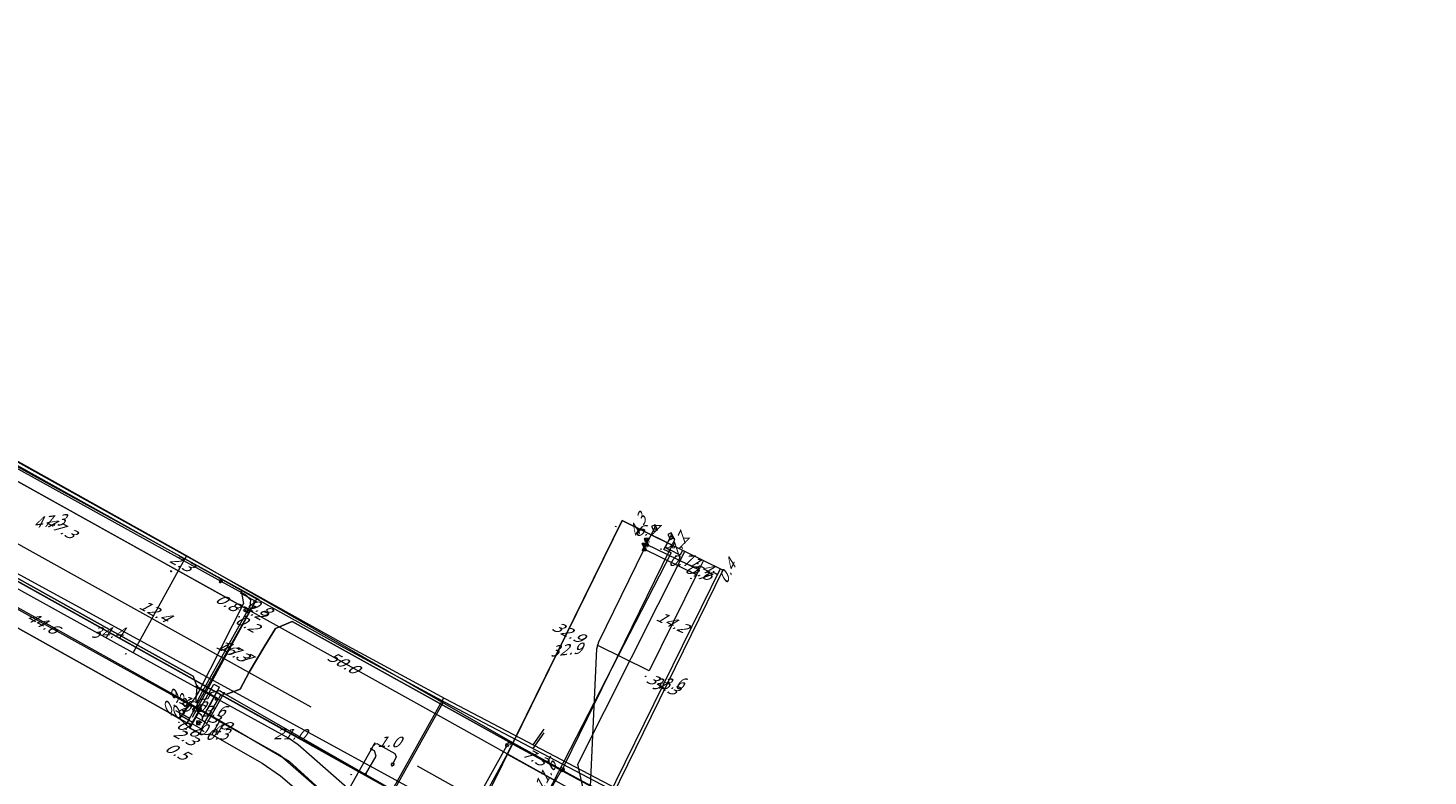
# Model space of a CAD drawing. Header units: metres. Extents: x 124576 to 133557, y 395865 to 402386.
# Tile 218 of 256: x 127272 to 127458, y 402286 to 402385. Entities that reach past the tile are written whole.
import ezdxf
from ezdxf.enums import TextEntityAlignment as Align

# ---------------------------------------------------------------- set-up
doc = ezdxf.new("R2010")
doc.units = ezdxf.units.M
doc.header["$MEASUREMENT"] = 0
for name, color, linetype, lineweight, true_color in [('LG_Datatransport_Gebroeders_Van_der_Donk_BV_(FTTX)', 3, 'Continuous', 13, 0x00ff00), ('LG_Datatransport_KPN_BV', 3, 'Continuous', 13, 0x00ff00), ('LG_Datatransport_Ziggo_BV', 3, 'Continuous', 13, 0x00ff00), ('LG_Gas_Hoge_Druk_Enexis_Netbeheer_BV', 7, 'Continuous', 13, 0xff9b00), ('LG_Gas_Hoge_Druk_P_Enexis_Netbeheer_BV', 7, 'Continuous', 13, 0xff9b00), ('LG_Gas_Lage_Druk_Enexis_Netbeheer_BV', 7, 'Continuous', 13, 0xffdc7d), ('LG_Gas_Lage_Druk_P_Enexis_Netbeheer_BV', 7, 'Continuous', 13, 0xffdc7d), ('LG_Laag_Spanning', 7, 'Continuous', 13, 0x960000), ('LG_Laag_Spanning_Enexis_Netbeheer_BV', 7, 'Continuous', 13, 0x960000), ('LG_Laag_Spanning_Gemeente_Dongen', 7, 'Continuous', 13, 0x960000), ('LG_Midden_Spanning', 7, 'Continuous', 13, 0xd20000), ('LG_Midden_Spanning_Enexis_Netbeheer_BV', 7, 'Continuous', 13, 0xd20000), ('LG_Riool_Onder_Druk_Gemeente_Dongen', 7, 'Continuous', 13, 0x800080), ('LG_unet-4_Brabant_Water', 5, 'Continuous', 13, 0x0000ff), ('MV_Datatransport_lijn', 3, 'Continuous', 0, 0x00ff00)]:
    doc.layers.add(name, color=color, linetype=linetype, lineweight=lineweight, true_color=true_color)
for name, color, linetype, lineweight in [('LG_Laag_Spanning_P_Enexis_Netbeheer_BV', 7, 'Continuous', 0), ('LG_Midden_Spanning_P_Enexis_Netbeheer_BV', 7, 'Continuous', 0), ('MV_Datatransport', 7, 'Continuous', 0), ('MV_Gas_Hoge_Druk', 7, 'Continuous', 0), ('MV_Gas_Hoge_Druk_lijn', 7, 'Continuous', 0), ('MV_Gas_Hoge_Druk_pijl', 7, 'Continuous', 0), ('MV_Gas_Lage_Druk', 7, 'Continuous', 0), ('MV_Gas_Lage_Druk_lijn', 7, 'Continuous', 0), ('MV_Gas_Lage_Druk_pijl', 7, 'Continuous', 0), ('MV_Laag_Spanning', 7, 'Continuous', 0), ('MV_Laag_Spanning_lijn', 7, 'Continuous', 0), ('MV_Laag_Spanning_pijl', 7, 'Continuous', 0), ('MV_Midden_Spanning', 7, 'Continuous', 0), ('MV_Midden_Spanning_lijn', 7, 'Continuous', 0), ('MV_Midden_Spanning_pijl', 7, 'Continuous', 0)]:
    doc.layers.add(name, color=color, linetype=linetype, lineweight=lineweight)
doc.styles.add('Klic_Annotatie', font='verdanai.ttf', dxfattribs={"oblique": 20, "height": 1.4})
doc.styles.add('Style-Arial Narrow', font='ARIALN.TTF')

# ---------------------------------------------------------------- blocks, each defined once
blk = doc.blocks.new('Mof')
at = {"layer": 'LG_Laag_Spanning_P_Enexis_Netbeheer_BV'}
h = blk.add_hatch(color=256, dxfattribs=at)
edge = h.paths.add_edge_path()
edge.add_arc((0, 0), 2, 0, 360)
blk = doc.blocks.new('DeliveryPoint')
at = {"layer": 'LG_Laag_Spanning_P_Enexis_Netbeheer_BV', "flags": 128}
blk.add_lwpolyline([(-3.7, -2.5), (3.8, -2.5), (3.8, 2.5), (-3.7, 2.5), (-3.7, -2.5)], close=True, dxfattribs=at)
blk.add_lwpolyline([(-3.7, 2.5), (-3.7, 2.2), (0, 0), (3.8, 2.2)], dxfattribs=at)
blk = doc.blocks.new('Streetlight')
at = {"layer": 'LG_Laag_Spanning_P_Enexis_Netbeheer_BV'}
for p, q in [((-1.8, 1.8), (-1.1, 1.1)), ((0, 2.5), (0, 1.5)), ((1.8, 1.8), (1.1, 1.1)), ((-1.1, -1.1), (-1.8, -1.8)), ((0, -1.5), (0, -2.5)), ((1.1, -1.1), (1.8, -1.8))]:
    blk.add_line(p, q, dxfattribs=at)
at = {"layer": 'LG_Laag_Spanning_P_Enexis_Netbeheer_BV', "flags": 128}
for points in [[(-2.5, 0), (-1.5, 0)], [(1.5, 0), (2.5, 0)]]:
    blk.add_lwpolyline(points, dxfattribs=at)
at = {"layer": 'LG_Laag_Spanning_P_Enexis_Netbeheer_BV'}
blk.add_circle((0, 0), 1.5, dxfattribs=at)
blk = doc.blocks.new('DeliveryPoint_1')
at = {"layer": 'LG_Gas_Lage_Druk_P_Enexis_Netbeheer_BV', "flags": 128}
blk.add_lwpolyline([(-3.8, -2.5), (3.8, -2.5), (3.8, 2.5), (-3.8, 2.5), (-3.8, -2.5)], close=True, dxfattribs=at)
blk.add_lwpolyline([(-3.8, 2.5), (-3.8, 2.2), (0, 0), (3.8, 2.2)], dxfattribs=at)
blk = doc.blocks.new('Verloopstuk')
at = {"layer": 'LG_Gas_Lage_Druk_P_Enexis_Netbeheer_BV', "lineweight": 30, "flags": 128}
for points in [[(-3, 0), (-7.6, -2.3), (-7.6, 2.3), (-3, 0)], [(-3, 0), (1.6, -2.3), (1.5, 2.3), (-3, 0)]]:
    blk.add_lwpolyline(points, close=True, dxfattribs=at)
at = {"layer": 'LG_Gas_Lage_Druk_P_Enexis_Netbeheer_BV', "color": 7, "linetype": 'Continuous', "style": 'Style-Arial Narrow'}
blk.add_text('G', height=3.5, dxfattribs=at).set_placement((-3.1, 2.6), align=Align.MIDDLE_CENTER)
blk = doc.blocks.new('Tstuk_1')
at = {"layer": 'LG_Gas_Hoge_Druk_P_Enexis_Netbeheer_BV'}
for p, q in [((-2.3, 1.8), (2.3, 1.8)), ((0, -1.8), (0, 1.8))]:
    blk.add_line(p, q, dxfattribs=at)
blk.add_circle((0, 0.7), 2.5, dxfattribs=at)
blk = doc.blocks.new('m_pijl')
at = {"layer": 'MV_Laag_Spanning_pijl'}
blk.add_hatch(color=7, dxfattribs=at).paths.add_polyline_path([(-1, -0.3), (-1, 0), (-1, 0.3), (0, 0)])
at = {"layer": 'MV_Laag_Spanning_pijl', "flags": 128}
blk.add_lwpolyline([(-1, 0), (-1, 0.3), (0, 0), (-1, -0.3), (-1, 0)], close=True, dxfattribs=at)
blk = doc.blocks.new('m_pijl_1')
at = {"layer": 'MV_Midden_Spanning_pijl'}
blk.add_hatch(color=7, dxfattribs=at).paths.add_polyline_path([(-1, -0.3), (-1, 0), (-1, 0.3), (0, 0)])
at = {"layer": 'MV_Midden_Spanning_pijl', "flags": 128}
blk.add_lwpolyline([(-1, 0), (-1, 0.3), (0, 0), (-1, -0.3), (-1, 0)], close=True, dxfattribs=at)
blk = doc.blocks.new('m_pijl_2')
at = {"layer": 'MV_Gas_Lage_Druk_pijl'}
blk.add_hatch(color=7, dxfattribs=at).paths.add_polyline_path([(-1, -0.3), (-1, 0), (-1, 0.3), (0, 0)])
at = {"layer": 'MV_Gas_Lage_Druk_pijl', "flags": 128}
blk.add_lwpolyline([(-1, 0), (-1, 0.3), (0, 0), (-1, -0.3), (-1, 0)], close=True, dxfattribs=at)
blk = doc.blocks.new('m_pijl_3')
at = {"layer": 'MV_Gas_Hoge_Druk_pijl'}
blk.add_hatch(color=7, dxfattribs=at).paths.add_polyline_path([(-1, -0.3), (-1, 0), (-1, 0.3), (0, 0)])
at = {"layer": 'MV_Gas_Hoge_Druk_pijl', "flags": 128}
blk.add_lwpolyline([(-1, 0), (-1, 0.3), (0, 0), (-1, -0.3), (-1, 0)], close=True, dxfattribs=at)
blk = doc.blocks.new('Netstation')
at = {"layer": 'LG_Laag_Spanning_P_Enexis_Netbeheer_BV'}
for p, q in [((-2.5, 2.3), (2.5, -2.3)), ((2.5, 2.3), (-2.5, -2.3))]:
    blk.add_line(p, q, dxfattribs=at)
at = {"layer": 'LG_Laag_Spanning_P_Enexis_Netbeheer_BV', "flags": 128}
blk.add_lwpolyline([(-2.5, -2.3), (2.5, -2.3), (2.5, 2.3), (-2.5, 2.3), (-2.5, -2.3)], close=True, dxfattribs=at)
blk = doc.blocks.new('Netstation_1')
at = {"layer": 'LG_Midden_Spanning_P_Enexis_Netbeheer_BV'}
for p, q in [((-2.5, 2.3), (2.5, -2.3)), ((2.5, 2.3), (-2.5, -2.3))]:
    blk.add_line(p, q, dxfattribs=at)
at = {"layer": 'LG_Midden_Spanning_P_Enexis_Netbeheer_BV', "flags": 128}
blk.add_lwpolyline([(-2.5, -2.3), (2.5, -2.3), (2.5, 2.3), (-2.5, 2.3), (-2.5, -2.3)], close=True, dxfattribs=at)

msp = doc.modelspace()

# ---------------------------------------------------------------- linework, layer by layer
at = {"layer": 'LG_Datatransport_Gebroeders_Van_der_Donk_BV_(FTTX)', "flags": 128}
msp.add_lwpolyline([(127146.73, 402378.25), (127168.37, 402366.08), (127171.51, 402364.74), (127184.88, 402358.29), (127204.88, 402346.16), (127233.21, 402329.11), (127296.12, 402294.02), (127306.7, 402287.81), (127325.13, 402271.01), (127331.09, 402268.86), (127343.59, 402265.99), (127350.66, 402264.08), (127390.85, 402241.78), (127399, 402238.78), (127403.65, 402236.13), (127406.93, 402232.86), (127426.52, 402210.6), (127428.48, 402211.05), (127431.54, 402208.92), (127435.31, 402208.02), (127453.89, 402207.34), (127499.65, 402206.22)], dxfattribs=at)
at = {"layer": 'LG_Datatransport_KPN_BV', "flags": 128}
msp.add_lwpolyline([(127396.93, 402242.67), (127393.78, 402243.92), (127392.21, 402244.6), (127382.48, 402250), (127381.38, 402250.61), (127347.36, 402270.83), (127167.23, 402369.14), (127159.09, 402373.59), (127152.38, 402377.35), (127149.19, 402379.1)], dxfattribs=at)
at = {"layer": 'LG_Datatransport_Ziggo_BV', "flags": 128}
for points in [[(127148.21, 402378.77), (127166.24, 402368.31), (127171.55, 402365.23), (127188.3, 402355.86), (127204.06, 402346.9), (127230.83, 402330.76), (127230.93, 402328.38), (127255.25, 402314.09), (127291.24, 402294.02), (127292.19, 402293.42), (127293.5, 402292.17), (127294.99, 402291.45), (127296.51, 402291.32), (127303.13, 402287.54), (127305.57, 402285.86), (127320.3, 402273.26), (127322.24, 402272.09), (127322.34, 402271.73)], [(127294.99, 402291.45), (127293.5, 402292.17), (127292.19, 402293.42), (127291.24, 402294.02), (127255.25, 402314.09), (127230.93, 402328.38), (127230.83, 402330.76), (127204.06, 402346.9), (127188.3, 402355.86), (127171.55, 402365.23), (127166.24, 402368.31)], [(127322.34, 402271.73), (127322.97, 402271.94), (127323.07, 402271.87), (127325.16, 402270.95), (127330.46, 402268.05), (127331.86, 402267.85), (127332.74, 402271.16), (127333.36, 402271.3), (127340.1, 402270.01), (127343.19, 402275.15), (127347.27, 402283.18), (127345.76, 402283.96), (127345.01, 402287.4), (127359.24, 402315.64)], [(127345.76, 402283.96), (127345.01, 402287.4), (127359.24, 402315.64)], [(127294.99, 402291.45), (127296.51, 402291.32), (127303.13, 402287.54), (127305.57, 402285.86), (127320.3, 402273.26), (127322.24, 402272.09), (127322.34, 402271.73)]]:
    msp.add_lwpolyline(points, dxfattribs=at)
at = {"layer": 'LG_Gas_Hoge_Druk_Enexis_Netbeheer_BV', "flags": 128}
for points in [[(127342.9, 402286.66), (127336.38, 402290.22), (127293.26, 402314.97), (127263.31, 402331.7), (127219.42, 402355.64), (127204.36, 402364.16), (127178.69, 402378.06), (127178.14, 402378.36)], [(127326.39, 402274.19), (127325.6, 402274.63), (127324.75, 402275.16), (127323.43, 402276.35), (127309.73, 402288.39), (127307.9, 402289.99), (127306.6, 402290.85), (127283.83, 402303.4), (127267.13, 402312.63), (127253.26, 402320.34), (127237.84, 402328.97), (127211.59, 402345.06), (127178.73, 402363.7), (127173.99, 402366.31), (127171.59, 402367.63)], [(127322.3, 402251.77), (127325.59, 402257.33), (127342.04, 402285.2), (127342.9, 402286.66)], [(127342.9, 402286.66), (127349.15, 402283.24), (127353.56, 402280.82), (127389.07, 402261.39), (127422.51, 402246.12), (127451.87, 402235.01), (127453.11, 402234.61), (127469.46, 402229.6), (127518.07, 402218.67), (127562.15, 402211.97), (127562.5, 402211.96)]]:
    msp.add_lwpolyline(points, dxfattribs=at)
at = {"layer": 'LG_Gas_Lage_Druk_Enexis_Netbeheer_BV'}
for p, q in [((127354.15, 402316.59), (127355.21, 402318.74)), ((127353.84, 402315.96), (127354.15, 402316.59))]:
    msp.add_line(p, q, dxfattribs=at)
at = {"layer": 'LG_Gas_Lage_Druk_Enexis_Netbeheer_BV', "flags": 128}
msp.add_lwpolyline([(127346.91, 402283.5), (127346.7, 402284.45), (127347.55, 402302.72), (127347.8, 402303.66), (127353.84, 402315.96)], dxfattribs=at)
at = {"layer": 'LG_Laag_Spanning', "flags": 128}
msp.add_lwpolyline([(127295.04, 402292.1), (127295.04, 402292.1), (127295.04, 402292.1), (127295.04, 402292.1), (127295.05, 402292.1), (127295.05, 402292.1), (127295.05, 402292.1), (127295.05, 402292.11), (127295.54, 402292.97), (127295.54, 402292.97), (127295.54, 402292.97), (127295.54, 402292.97), (127295.54, 402292.97), (127295.54, 402292.98), (127295.54, 402292.98), (127295.54, 402292.98), (127295.54, 402292.98), (127295.54, 402292.98), (127295.54, 402292.98), (127295.54, 402292.98), (127295.54, 402292.98), (127295.14, 402293.21), (127295.09, 402293.23), (127294.27, 402293.7), (127294.27, 402293.7), (127294.27, 402293.7), (127294.27, 402293.7), (127294.27, 402293.7), (127294.27, 402293.7), (127294.27, 402293.7), (127294.27, 402293.7), (127294.27, 402293.7), (127294.26, 402293.7), (127294.26, 402293.7), (127294.26, 402293.7), (127294.26, 402293.69), (127293.77, 402292.81), (127293.77, 402292.81), (127293.77, 402292.81), (127293.77, 402292.81), (127293.77, 402292.81), (127293.77, 402292.81), (127293.77, 402292.81), (127293.77, 402292.81), (127293.77, 402292.81), (127293.77, 402292.8), (127293.77, 402292.8), (127293.77, 402292.8), (127293.78, 402292.8), (127295.04, 402292.1), (127295.04, 402292.1), (127295.04, 402292.1), (127295.04, 402292.1), (127295.04, 402292.1), (127295.04, 402292.1)], dxfattribs=at)
at = {"layer": 'LG_Laag_Spanning_Enexis_Netbeheer_BV'}
for p, q in [((127301.47, 402308.35), (127295.22, 402297.08)), ((127301.47, 402308.35), (127295.22, 402297.08)), ((127295.22, 402297.08), (127294.48, 402295.76)), ((127295.17, 402293.46), (127297.48, 402297.61)), ((127298.29, 402296.67), (127298.05, 402296.81)), ((127335.87, 402290.36), (127335.62, 402289.92))]:
    msp.add_line(p, q, dxfattribs=at)
at = {"layer": 'LG_Laag_Spanning_Enexis_Netbeheer_BV', "flags": 128}
for points in [[(127165.62, 402384.81), (127166.48, 402384.32), (127173.48, 402380.34), (127175, 402379.5), (127176.56, 402378.64), (127193.57, 402369.24), (127194.6, 402368.66), (127229.8, 402349.21), (127297.64, 402311.7)], [(127165.62, 402384.81), (127166.48, 402384.32), (127173.48, 402380.34), (127175, 402379.5), (127176.56, 402378.64), (127193.57, 402369.24), (127194.6, 402368.66), (127229.8, 402349.21), (127297.64, 402311.7), (127300.94, 402309.88), (127301.56, 402309.24), (127301.47, 402308.35), (127295.22, 402297.08), (127294.48, 402295.76), (127294.52, 402294.35), (127294.61, 402294.3), (127294.99, 402293.99), (127295.08, 402293.89), (127295.18, 402293.69), (127295.18, 402293.66), (127295.19, 402293.5), (127295.16, 402293.34), (127295.13, 402293.2)], [(127165.62, 402384.81), (127166.48, 402384.32), (127173.48, 402380.34), (127175, 402379.5), (127176.56, 402378.64), (127193.57, 402369.24), (127194.6, 402368.66), (127229.8, 402349.21), (127297.64, 402311.7)], [(127150.92, 402378.57), (127161.61, 402372.55), (127167.5, 402369.22), (127171.1, 402367.21), (127171.44, 402367.02), (127178.96, 402362.84), (127180.36, 402362.06), (127204.89, 402348.46), (127218.9, 402340.71), (127240.36, 402328.86), (127254.44, 402321.1), (127267.72, 402313.7), (127293.95, 402299.07), (127267.72, 402313.7), (127293.95, 402299.07), (127294.47, 402297.72)], [(127180.36, 402362.06), (127204.89, 402348.46), (127218.9, 402340.71), (127240.36, 402328.86), (127254.44, 402321.1), (127267.72, 402313.7), (127293.95, 402299.07), (127294.47, 402297.72)], [(127180.36, 402362.06), (127204.89, 402348.46), (127218.9, 402340.71), (127240.36, 402328.86), (127254.44, 402321.1), (127267.72, 402313.7), (127293.95, 402299.07), (127294.47, 402297.72)], [(127357.23, 402315.85), (127357.02, 402315.96), (127356.75, 402316.09), (127356.68, 402316.12), (127356.65, 402316.22), (127356.97, 402316.87), (127357.23, 402317.41), (127357.36, 402317.68)], [(127342.93, 402286.53), (127343.23, 402287.28), (127357.23, 402315.85)], [(127297.64, 402311.7), (127300.94, 402309.88), (127301.56, 402309.24), (127301.47, 402308.35), (127295.22, 402297.08), (127294.48, 402295.76), (127294.52, 402294.35), (127294.61, 402294.3), (127294.99, 402293.99), (127295.08, 402293.89), (127295.18, 402293.69), (127295.18, 402293.66), (127295.19, 402293.5), (127295.16, 402293.34), (127295.13, 402293.2)], [(127297.64, 402311.7), (127300.94, 402309.88), (127301.56, 402309.24), (127301.47, 402308.35)], [(127351.88, 402281.68), (127342.93, 402286.53), (127336.46, 402290.04), (127335.87, 402290.36), (127307.1, 402306.34), (127304.91, 402305.42), (127303.49, 402303.1), (127301.39, 402299.63), (127300.21, 402297.37), (127298.29, 402296.67), (127298.05, 402296.81), (127297.46, 402297.14), (127296.29, 402296.87), (127296.22, 402296.72), (127295.89, 402296.08), (127295, 402295.95), (127294.48, 402295.76), (127294.52, 402294.35), (127294.61, 402294.3), (127294.99, 402293.99), (127295.08, 402293.89), (127295.18, 402293.69), (127295.18, 402293.66), (127295.19, 402293.5), (127295.16, 402293.34), (127295.13, 402293.2)], [(127487.39, 402225.16), (127453.58, 402234.81), (127452.91, 402235.02), (127419.84, 402247.58), (127388.56, 402261.97), (127358.2, 402278.27), (127354.05, 402280.5), (127353.63, 402280.73), (127351.88, 402281.68), (127342.93, 402286.53), (127336.46, 402290.04), (127335.87, 402290.36), (127307.1, 402306.34), (127304.91, 402305.42), (127303.49, 402303.1), (127301.39, 402299.63), (127300.21, 402297.37), (127298.29, 402296.67), (127298.05, 402296.81)], [(127304.91, 402305.42), (127307.1, 402306.34), (127335.87, 402290.36), (127336.46, 402290.04), (127342.93, 402286.53), (127351.88, 402281.68), (127353.63, 402280.73), (127354.05, 402280.5), (127358.2, 402278.27), (127388.56, 402261.97), (127419.84, 402247.58), (127452.91, 402235.02), (127453.58, 402234.81), (127487.39, 402225.16), (127516.24, 402218.77), (127522.83, 402217.54), (127568.24, 402211.72), (127568.37, 402211.71), (127585.6, 402210.91), (127586.73, 402211.5)], [(127301.39, 402299.63), (127303.49, 402303.1), (127304.91, 402305.42)], [(127301.39, 402299.63), (127303.49, 402303.1), (127304.91, 402305.42)], [(127301.39, 402299.63), (127303.49, 402303.1), (127304.91, 402305.42)], [(127301.39, 402299.63), (127303.49, 402303.1), (127304.91, 402305.42)], [(127298.29, 402296.67), (127300.21, 402297.37), (127301.39, 402299.63)], [(127294.47, 402297.72), (127294.44, 402297.63), (127294.3, 402296.08), (127294.31, 402295.55), (127294.48, 402295.76), (127294.52, 402294.35), (127294.61, 402294.3), (127294.99, 402293.99), (127295.08, 402293.89), (127295.18, 402293.69), (127295.18, 402293.66), (127295.19, 402293.5), (127295.16, 402293.34), (127295.13, 402293.2)], [(127294.47, 402297.72), (127294.44, 402297.63), (127294.3, 402296.08), (127294.31, 402295.55), (127294.48, 402295.76), (127294.52, 402294.35), (127294.61, 402294.3), (127294.99, 402293.99), (127295.08, 402293.89), (127295.18, 402293.69), (127295.18, 402293.66), (127295.19, 402293.5), (127295.16, 402293.34), (127295.13, 402293.2)], [(127294.47, 402297.72), (127294.44, 402297.63), (127294.3, 402296.08), (127294.31, 402295.55), (127294.48, 402295.76)], [(127325.99, 402280.83), (127316.85, 402286.06), (127310.74, 402289.55), (127298.29, 402296.67), (127298.05, 402296.81), (127297.46, 402297.14), (127296.29, 402296.87), (127296.22, 402296.72), (127295.89, 402296.08), (127295, 402295.95), (127294.48, 402295.76), (127294.52, 402294.35), (127294.61, 402294.3), (127294.99, 402293.99), (127295.08, 402293.89), (127295.18, 402293.69), (127295.18, 402293.66), (127295.19, 402293.5), (127295.16, 402293.34), (127295.13, 402293.2)], [(127325.99, 402280.83), (127316.85, 402286.06), (127310.74, 402289.55), (127298.29, 402296.67), (127298.05, 402296.81), (127297.46, 402297.14), (127296.29, 402296.87), (127296.22, 402296.72), (127295.89, 402296.08), (127295, 402295.95), (127294.48, 402295.76), (127294.52, 402294.35), (127294.61, 402294.3), (127294.99, 402293.99), (127295.08, 402293.89), (127295.18, 402293.69), (127295.18, 402293.66), (127295.19, 402293.5), (127295.16, 402293.34), (127295.13, 402293.2)], [(127296.22, 402296.72), (127295.89, 402296.08), (127295, 402295.95), (127294.48, 402295.76), (127294.52, 402294.35), (127294.61, 402294.3), (127294.99, 402293.99), (127295.08, 402293.89), (127295.18, 402293.69), (127295.18, 402293.66), (127295.19, 402293.5), (127295.16, 402293.34), (127295.13, 402293.2)], [(127296.22, 402296.72), (127295.89, 402296.08), (127295, 402295.95), (127294.48, 402295.76)], [(127295.17, 402293.46), (127296.2, 402295.3), (127297.48, 402297.61)], [(127295.17, 402293.46), (127296.2, 402295.3), (127297.48, 402297.61)], [(127295.17, 402293.46), (127296.2, 402295.3), (127297.48, 402297.61)], [(127298.05, 402296.81), (127297.46, 402297.14), (127296.29, 402296.87), (127296.22, 402296.72)], [(127298.05, 402296.81), (127297.46, 402297.14), (127296.29, 402296.87), (127296.22, 402296.72)], [(127325.99, 402280.83), (127316.85, 402286.06), (127310.74, 402289.55), (127298.29, 402296.67)], [(127294.48, 402295.76), (127294.52, 402294.35), (127294.61, 402294.3), (127294.99, 402293.99), (127295.08, 402293.89), (127295.18, 402293.69), (127295.18, 402293.66), (127295.19, 402293.5), (127295.16, 402293.34), (127295.13, 402293.2)], [(127316.85, 402286.06), (127318.24, 402288.49), (127318.05, 402289.17), (127317.62, 402289.41)], [(127317.62, 402289.41), (127317.96, 402290.03), (127318.36, 402290.14), (127320.75, 402288.81), (127320.9, 402288.39), (127320.44, 402287.36)]]:
    msp.add_lwpolyline(points, dxfattribs=at)
at = {"layer": 'LG_Laag_Spanning_Gemeente_Dongen'}
msp.add_line((127340.51, 402292.05), (127339.05, 402289.97), dxfattribs=at)
at = {"layer": 'LG_Laag_Spanning_Gemeente_Dongen', "flags": 128}
for points in [[(127589.23, 402210.75), (127589.08, 402210.76), (127571.24, 402211.8), (127544.46, 402215.26), (127509.95, 402221.27), (127467.47, 402231.66), (127412.76, 402251.5), (127379.38, 402268.48), (127362.03, 402277.92), (127327.41, 402296.08), (127314.01, 402303.35), (127236.53, 402346.53), (127190.9, 402371.75), (127169.01, 402383.83), (127166.56, 402385.14)], [(127327.18, 402296.19), (127319.76, 402282.87), (127326.55, 402276.93), (127311.53, 402249.67), (127306.9, 402244.22), (127303.56, 402240.62), (127298.69, 402235.49), (127293.26, 402231.32), (127284.24, 402226.06), (127273.78, 402222.49), (127261.85, 402220.62), (127249.77, 402220.94), (127224.52, 402222.44), (127212.02, 402223.43), (127201.6, 402223.8), (127197.26, 402224.81)]]:
    msp.add_lwpolyline(points, dxfattribs=at)
at = {"layer": 'LG_Midden_Spanning', "flags": 128}
msp.add_lwpolyline([(127295.04, 402292.1), (127295.04, 402292.1), (127295.04, 402292.1), (127295.04, 402292.1), (127295.05, 402292.1), (127295.05, 402292.1), (127295.05, 402292.1), (127295.05, 402292.11), (127295.54, 402292.97), (127295.54, 402292.97), (127295.54, 402292.97), (127295.54, 402292.97), (127295.54, 402292.97), (127295.54, 402292.98), (127295.54, 402292.98), (127295.54, 402292.98), (127295.54, 402292.98), (127295.54, 402292.98), (127295.54, 402292.98), (127295.54, 402292.98), (127295.54, 402292.98), (127294.27, 402293.7), (127294.27, 402293.7), (127294.27, 402293.7), (127294.27, 402293.7), (127294.27, 402293.7), (127294.27, 402293.7), (127294.27, 402293.7), (127294.27, 402293.7), (127294.27, 402293.7), (127294.26, 402293.7), (127294.26, 402293.7), (127294.26, 402293.7), (127294.26, 402293.69), (127293.88, 402293.01), (127293.77, 402292.81), (127293.77, 402292.81), (127293.77, 402292.81), (127293.77, 402292.81), (127293.77, 402292.81), (127293.77, 402292.81), (127293.77, 402292.81), (127293.77, 402292.81), (127293.77, 402292.81), (127293.77, 402292.8), (127293.77, 402292.8), (127293.77, 402292.8), (127293.78, 402292.8), (127295.04, 402292.1), (127295.04, 402292.1), (127295.04, 402292.1), (127295.04, 402292.1), (127295.04, 402292.1), (127295.04, 402292.1)], dxfattribs=at)
at = {"layer": 'LG_Midden_Spanning_Enexis_Netbeheer_BV'}
msp.add_line((127300.64, 402308.74), (127294.71, 402297.05), dxfattribs=at)
msp.add_line((127300.64, 402308.74), (127294.71, 402297.05), dxfattribs=at)
at = {"layer": 'LG_Midden_Spanning_Enexis_Netbeheer_BV', "flags": 128}
for points in [[(127166, 402384.94), (127173.42, 402380.73), (127217.01, 402356.91), (127233.29, 402347.75), (127260.81, 402332.28), (127300.31, 402310.59), (127300.64, 402308.74), (127294.71, 402297.05), (127294.24, 402296.24), (127293.4, 402295.14), (127293.13, 402294.86), (127292.62, 402294.71), (127292.18, 402294.51), (127292.1, 402294.31), (127292.17, 402294), (127292.51, 402293.77), (127293.89, 402293)], [(127166, 402384.94), (127173.42, 402380.73), (127217.01, 402356.91), (127233.29, 402347.75), (127260.81, 402332.28), (127300.31, 402310.59), (127300.64, 402308.74)], [(127294.71, 402297.05), (127294.24, 402296.24), (127293.4, 402295.14), (127293.13, 402294.86), (127292.62, 402294.71), (127292.18, 402294.51), (127292.1, 402294.31), (127292.17, 402294), (127292.51, 402293.77), (127293.89, 402293)]]:
    msp.add_lwpolyline(points, dxfattribs=at)
at = {"layer": 'LG_Riool_Onder_Druk_Gemeente_Dongen'}
for p, q in [((127319.76, 402282.37), (127327.18, 402295.69)), ((127340.51, 402291.55), (127339.05, 402289.47))]:
    msp.add_line(p, q, dxfattribs=at)
at = {"layer": 'LG_Riool_Onder_Druk_Gemeente_Dongen', "flags": 128}
msp.add_lwpolyline([(127907.09, 402350.53), (127903.8, 402218.35), (127862.09, 402206.82), (127833.5, 402205.05), (127816.5, 402204.33), (127589.08, 402210.26), (127571.24, 402211.29), (127544.46, 402214.76), (127509.95, 402220.78), (127467.47, 402231.16), (127412.76, 402251), (127379.38, 402267.98), (127362.03, 402277.42), (127327.41, 402295.58), (127314.01, 402302.85), (127236.53, 402346.03), (127190.9, 402371.25), (127169.01, 402383.33), (127166, 402384.94)], dxfattribs=at)
at = {"layer": 'LG_unet-4_Brabant_Water'}
msp.add_line((127244.04, 402326.52), (127323.98, 402281.91), dxfattribs=at)
at = {"layer": 'LG_unet-4_Brabant_Water', "flags": 128}
for points in [[(127357.39, 402315.45), (127336.91, 402275.65), (127336.54, 402274.98)], [(127357.39, 402315.45), (127356.43, 402315.91), (127356.92, 402316.78)]]:
    msp.add_lwpolyline(points, dxfattribs=at)
at = {"layer": 'MV_Datatransport_lijn'}
for p, q in [((127364.27, 402313.17), (127359.24, 402315.64)), ((127292.19, 402293.42), (127293.4, 402295.37)), ((127293.4, 402295.37), (127294.83, 402294.58)), ((127293.72, 402292.58), (127292.19, 402293.42)), ((127294.83, 402294.58), (127293.5, 402292.17)), ((127294.82, 402294.56), (127293.72, 402292.58)), ((127294.83, 402294.58), (127297.44, 402293.13)), ((127297.44, 402293.11), (127296.46, 402291.35)), ((127293.72, 402292.58), (127293.49, 402292.17))]:
    msp.add_line(p, q, dxfattribs=at)
at = {"layer": 'MV_Datatransport_lijn', "flags": 128}
for points in [[(127254.38, 402317.04), (127263.91, 402311.75), (127272.32, 402307.07), (127277.41, 402304.24), (127293.4, 402295.37)], [(127297.33, 402293.16), (127300.52, 402291.4), (127305.19, 402288.8), (127305.19, 402288.8), (127305.19, 402288.8), (127305.52, 402288.62), (127323.88, 402272.58), (127325.48, 402271.18)]]:
    msp.add_lwpolyline(points, dxfattribs=at)
at = {"layer": 'MV_Gas_Hoge_Druk_lijn'}
msp.add_line((127336.38, 402290.22), (127335.66, 402288.75), dxfattribs=at)
at = {"layer": 'MV_Gas_Hoge_Druk_pijl'}
for p, q in [((127291.96, 402313.08), (127248.27, 402337.39)), ((127350.91, 402319.74), (127336.38, 402290.22)), ((127293.06, 402315.08), (127291.96, 402313.08)), ((127291.96, 402313.08), (127285.98, 402302.22)), ((127335.66, 402288.75), (127327.5, 402273.94)), ((127335.66, 402288.75), (127342.04, 402285.2))]:
    msp.add_line(p, q, dxfattribs=at)
at = {"layer": 'MV_Gas_Hoge_Druk_pijl', "flags": 128}
msp.add_lwpolyline([(127335.65, 402288.77), (127327.23, 402293.46), (127291.96, 402313.08)], dxfattribs=at)
at = {"layer": 'MV_Gas_Lage_Druk_lijn'}
for p, q in [((127335.67, 402288.76), (127350.91, 402319.74)), ((127360.75, 402312.56), (127353.84, 402315.96)), ((127361.06, 402313.19), (127354.15, 402316.59)), ((127354.49, 402299.82), (127347.57, 402303.21))]:
    msp.add_line(p, q, dxfattribs=at)
at = {"layer": 'MV_Gas_Lage_Druk_pijl'}
for p, q in [((127350.91, 402319.74), (127354.77, 402317.84)), ((127354.77, 402317.84), (127361.68, 402314.44)), ((127363.92, 402313.34), (127348.78, 402282.56)), ((127361.68, 402314.44), (127361.06, 402313.19)), ((127364.27, 402313.17), (127363.92, 402313.34)), ((127360.75, 402312.56), (127354.48, 402299.82)), ((127361.06, 402313.19), (127360.75, 402312.56))]:
    msp.add_line(p, q, dxfattribs=at)
at = {"layer": 'MV_Gas_Lage_Druk_pijl', "flags": 128}
msp.add_lwpolyline([(127335.67, 402288.76), (127345.81, 402283.12), (127346.17, 402282.91)], dxfattribs=at)
at = {"layer": 'MV_Laag_Spanning_lijn'}
for p, q in [((127264.45, 402320.12), (127309.59, 402295)), ((127357.54, 402316.48), (127357.23, 402315.85)), ((127358.62, 402315.17), (127357.23, 402315.85)), ((127297.31, 402296.1), (127294.47, 402297.72)), ((127295.74, 402292.74), (127298.05, 402296.81)), ((127296.7, 402298.04), (127297.48, 402297.61)), ((127297.62, 402296.67), (127297.31, 402296.1)), ((127313.89, 402282.74), (127317.62, 402289.41)), ((127327.48, 402275.28), (127335.62, 402289.92)), ((127336.37, 402290.2), (127330.67, 402278.63)), ((127323.69, 402287.2), (127343.78, 402275.99))]:
    msp.add_line(p, q, dxfattribs=at)
at = {"layer": 'MV_Laag_Spanning_pijl'}
for p, q in [((127259.92, 402330.91), (127301.07, 402308.01)), ((127350.91, 402319.74), (127336.37, 402290.2)), ((127356.92, 402316.78), (127350.91, 402319.74)), ((127357.54, 402316.48), (127356.92, 402316.78)), ((127358.93, 402315.8), (127358.62, 402315.17)), ((127267.57, 402313.42), (127297.63, 402296.67)), ((127364.27, 402313.17), (127349.48, 402282.98)), ((127294.27, 402293.69), (127296.7, 402298.04)), ((127297.63, 402296.67), (127315.99, 402286.47)), ((127295.53, 402292.97), (127297.31, 402296.1)), ((127295.53, 402292.97), (127295.14, 402293.19)), ((127295.53, 402292.97), (127295.79, 402292.83)), ((127317.62, 402289.41), (127318.1, 402290.29))]:
    msp.add_line(p, q, dxfattribs=at)
at = {"layer": 'MV_Midden_Spanning_lijn'}
for p, q in [((127300.22, 402310.16), (127302.43, 402308.97)), ((127300.31, 402310.59), (127302.71, 402309.27)), ((127300.74, 402308.32), (127301.88, 402307.74)), ((127293.27, 402295.12), (127292.59, 402293.89))]:
    msp.add_line(p, q, dxfattribs=at)
at = {"layer": 'MV_Midden_Spanning_pijl'}
for p, q in [((127259.64, 402331.06), (127300.32, 402308.42)), ((127293.86, 402293.66), (127302.4, 402309.36)), ((127300.32, 402308.42), (127301.49, 402307.77)), ((127301.39, 402307.54), (127300.7, 402307.93)), ((127301.39, 402307.54), (127301.6, 402307.91)), ((127301.6, 402307.91), (127302.27, 402309.1)), ((127293.49, 402293.48), (127301.39, 402307.54)), ((127292.63, 402293.97), (127291.66, 402294.51)), ((127293.49, 402293.48), (127292.63, 402293.97)), ((127293.49, 402293.48), (127293.01, 402292.61))]:
    msp.add_line(p, q, dxfattribs=at)

# ---------------------------------------------------------------- block references
at = {"layer": 'LG_Gas_Hoge_Druk_P_Enexis_Netbeheer_BV', "xscale": 0.1, "yscale": 0.1, "zscale": 0.1, "rotation": 301}
msp.add_blockref('Tstuk_1', (127342.9, 402286.66), dxfattribs=at)
at = {"layer": 'LG_Gas_Lage_Druk_P_Enexis_Netbeheer_BV', "xscale": 0.1, "yscale": 0.1, "zscale": 0.1, "rotation": 296}
msp.add_blockref('DeliveryPoint_1', (127355.21, 402318.74), dxfattribs=at)
at = {"layer": 'LG_Gas_Lage_Druk_P_Enexis_Netbeheer_BV', "color": 7, "linetype": 'Continuous', "xscale": 0.1, "yscale": 0.1, "zscale": 0.1, "rotation": 270}
for p in [(127354.15, 402316.59), (127353.84, 402315.96)]:
    msp.add_blockref('Verloopstuk', p, dxfattribs=at)
at = {"layer": 'LG_Laag_Spanning_P_Enexis_Netbeheer_BV'}
for name, p, xscale, yscale, zscale, rotation in [('DeliveryPoint', (127357.36, 402317.68), 0.1, 0.1, 0.1, 296), ('Streetlight', (127297.64, 402311.7), 0.09999999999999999, 0.09999999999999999, 0.09999999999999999, 121), ('Mof', (127294.47, 402297.72), 0.1, 0.1, 0.1, 359), ('Mof', (127294.47, 402297.72), 0.1, 0.1, 0.1, 359), ('Mof', (127296.22, 402296.72), 0.1, 0.1, 0.1, 359), ('Mof', (127298.05, 402296.81), 0.1, 0.1, 0.1, 1), ('Streetlight', (127335.62, 402289.92), 0.1, 0.1, 0.1, 119), ('Streetlight', (127320.44, 402287.36), 0.1, 0.1, 0.1, 209)]:
    msp.add_blockref(name, p, dxfattribs=dict(at, xscale=xscale, yscale=yscale, zscale=zscale, rotation=rotation))
at = {"layer": 'LG_Laag_Spanning_P_Enexis_Netbeheer_BV', "xscale": 0.1, "yscale": 0.1, "zscale": 0.1}
for name, p in [('Mof', (127357.23, 402315.85)), ('Netstation', (127294.66, 402292.9)), ('Mof', (127317.62, 402289.41)), ('Mof', (127335.87, 402290.36)), ('Mof', (127316.85, 402286.06)), ('Mof', (127342.93, 402286.53))]:
    msp.add_blockref(name, p, dxfattribs=at)
at = {"layer": 'LG_Midden_Spanning_P_Enexis_Netbeheer_BV', "xscale": 0.1, "yscale": 0.1, "zscale": 0.1}
msp.add_blockref('Netstation_1', (127294.66, 402292.9), dxfattribs=at)
at = {"layer": 'MV_Gas_Hoge_Druk_pijl'}
for p, xscale, yscale, zscale, rotation in [((127291, 402313), 0.1, 0.1, 0.1, 242), ((127291, 402313), 0.1, 0.1, 0.1, 150), ((127285, 402302), 0.1, 0.1, 0.1, 242), ((127336, 402290), 0.09999999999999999, 0.09999999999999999, 0.09999999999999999, 244)]:
    msp.add_blockref('m_pijl_3', p, dxfattribs=dict(at, xscale=xscale, yscale=yscale, zscale=zscale, rotation=rotation))
at = {"layer": 'MV_Gas_Lage_Druk_pijl'}
for p, xscale, yscale, zscale, rotation in [((127354, 402317), 0.1, 0.1, 0.1, 333.9999999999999), ((127361, 402314), 0.1, 0.1, 0.1, 333.9999999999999), ((127360, 402312), 0.09999999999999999, 0.09999999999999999, 0.09999999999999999, 244), ((127361, 402313), 0.09999999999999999, 0.09999999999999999, 0.09999999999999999, 244), ((127363, 402313), 0.1, 0.1, 0.1, 153), ((127354, 402299), 0.09999999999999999, 0.09999999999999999, 0.09999999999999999, 244)]:
    msp.add_blockref('m_pijl_2', p, dxfattribs=dict(at, xscale=xscale, yscale=yscale, zscale=zscale, rotation=rotation))
at = {"layer": 'MV_Laag_Spanning_pijl'}
for p, xscale, yscale, zscale, rotation in [((127350, 402319), 0.1, 0.1, 0.1, 153), ((127356, 402316), 0.1, 0.1, 0.1, 153), ((127358, 402315), 0.09999999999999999, 0.09999999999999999, 0.09999999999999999, 244), ((127301, 402308), 0.09999999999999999, 0.09999999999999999, 0.09999999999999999, 331), ((127296, 402298), 0.1, 0.1, 0.1, 59.99999999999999), ((127297, 402296), 0.09999999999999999, 0.09999999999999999, 0.09999999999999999, 331), ((127297, 402296), 0.1, 0.1, 0.1, 59.99999999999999), ((127295, 402293), 0.1, 0.1, 0.1, 151), ((127295, 402292), 0.1, 0.1, 0.1, 332.0000000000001), ((127318, 402290), 0.1, 0.1, 0.1, 59.99999999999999), ((127336, 402290), 0.09999999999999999, 0.09999999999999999, 0.09999999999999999, 244), ((127315, 402286), 0.09999999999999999, 0.09999999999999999, 0.09999999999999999, 331)]:
    msp.add_blockref('m_pijl', p, dxfattribs=dict(at, xscale=xscale, yscale=yscale, zscale=zscale, rotation=rotation))
at = {"layer": 'MV_Midden_Spanning_pijl'}
for p, xscale, yscale, zscale, rotation in [((127300, 402308), 0.09999999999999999, 0.09999999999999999, 0.09999999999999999, 331), ((127302, 402309), 0.1, 0.1, 0.1, 59.99999999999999), ((127302, 402309), 0.1, 0.1, 0.1, 61), ((127300, 402307), 0.1, 0.1, 0.1, 150), ((127301, 402307), 0.09999999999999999, 0.09999999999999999, 0.09999999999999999, 331), ((127301, 402307), 0.1, 0.1, 0.1, 59.99999999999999), ((127301, 402307), 0.1, 0.1, 0.1, 59.99999999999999), ((127291, 402294), 0.1, 0.1, 0.1, 150), ((127292, 402293), 0.1, 0.1, 0.1, 150), ((127293, 402292), 0.1, 0.1, 0.1, 241)]:
    msp.add_blockref('m_pijl_1', p, dxfattribs=dict(at, xscale=xscale, yscale=yscale, zscale=zscale, rotation=rotation))

# ---------------------------------------------------------------- texts
at = {"layer": 'MV_Datatransport', "style": 'Klic_Annotatie', "oblique": 20}
for s, rotation, p in [('5.6', 334, (127361.29, 402313)), ('44.6', 331, (127273.89, 402306.2)), ('1.6', 331, (127293.51, 402295.55)), ('3.0', 331, (127297.33, 402293.16)), ('2.3', 331, (127292.81, 402291.08)), ('0.5', 331, (127291.73, 402289.15))]:
    msp.add_text(s, height=1.4, rotation=rotation, dxfattribs=at).set_placement(p, align=Align.MIDDLE_CENTER)
at = {"layer": 'MV_Gas_Hoge_Druk', "style": 'Klic_Annotatie', "oblique": 20}
for s, rotation, p in [('2.3', 331, (127292.33, 402314.18)), ('12.4', 331, (127288.79, 402307.75)), ('32.9', 334, (127343.65, 402304.98)), ('50.0', 331, (127313.8, 402300.92)), ('7.3', 331, (127339.2, 402288.4))]:
    msp.add_text(s, height=1.4, rotation=rotation, dxfattribs=at).set_placement(p, align=Align.MIDDLE_CENTER)
at = {"layer": 'MV_Gas_Lage_Druk', "style": 'Klic_Annotatie', "oblique": 20}
for s, rotation, p in [('4.3', 64, (127352.93, 402318.97)), ('7.7', 64, (127358.31, 402316.32)), ('0.7', 334, (127360.73, 402312.96)), ('1.4', 334, (127361.19, 402313.9)), ('0.4', 64, (127364.79, 402312.87)), ('14.2', 334, (127357.44, 402306.28)), ('34.3', 334, (127356.17, 402298.04)), ('11.6', 61, (127340.64, 402285.77))]:
    msp.add_text(s, height=1.4, rotation=rotation, dxfattribs=at).set_placement(p, align=Align.MIDDLE_CENTER)
at = {"layer": 'MV_Laag_Spanning', "style": 'Klic_Annotatie', "oblique": 20}
for s, rotation, p in [('47.3', 6, (127274.78, 402319.66)), ('6.7', 1, (127354, 402318.44)), ('0.7', 1, (127357.73, 402316.76)), ('34.4', 359, (127282.5, 402304.87)), ('32.9', 6, (127343.36, 402302.59)), ('5.0', 359, (127293.92, 402295.07)), ('3.6', 359, (127296.59, 402294.44)), ('0.4', 1, (127295.97, 402291.98)), ('0.3', 1, (127297.02, 402291.36)), ('21.0', 359, (127306.71, 402291.39)), ('1.0', 359, (127319.86, 402290.38))]:
    msp.add_text(s, height=1.4, rotation=rotation, dxfattribs=at).set_placement(p, align=Align.MIDDLE_CENTER)
for s, p in [('0.7', (127358.45, 402314.43)), ('33.6', (127356.87, 402298.07))]:
    msp.add_text(s, height=1.4, dxfattribs=at).set_placement(p, align=Align.MIDDLE_CENTER)
at = {"layer": 'MV_Midden_Spanning', "style": 'Klic_Annotatie', "oblique": 20}
for s, rotation, p in [('47.3', 331, (127276.22, 402318.86)), ('0.8', 330, (127298.41, 402308.91)), ('1.2', 331, (127301.98, 402307.76)), ('0.8', 331, (127302.63, 402308.28)), ('0.2', 331, (127301.05, 402306.11)), ('16.3', 331, (127299.02, 402302.5)), ('17.7', 331, (127299.53, 402302.41)), ('0.9', 61, (127290.92, 402295.38)), ('0.8', 61, (127292.04, 402294.75)), ('0.6', 331, (127293.25, 402292.22))]:
    msp.add_text(s, height=1.4, rotation=rotation, dxfattribs=at).set_placement(p, align=Align.MIDDLE_CENTER)

doc.saveas('drawing.dxf')
